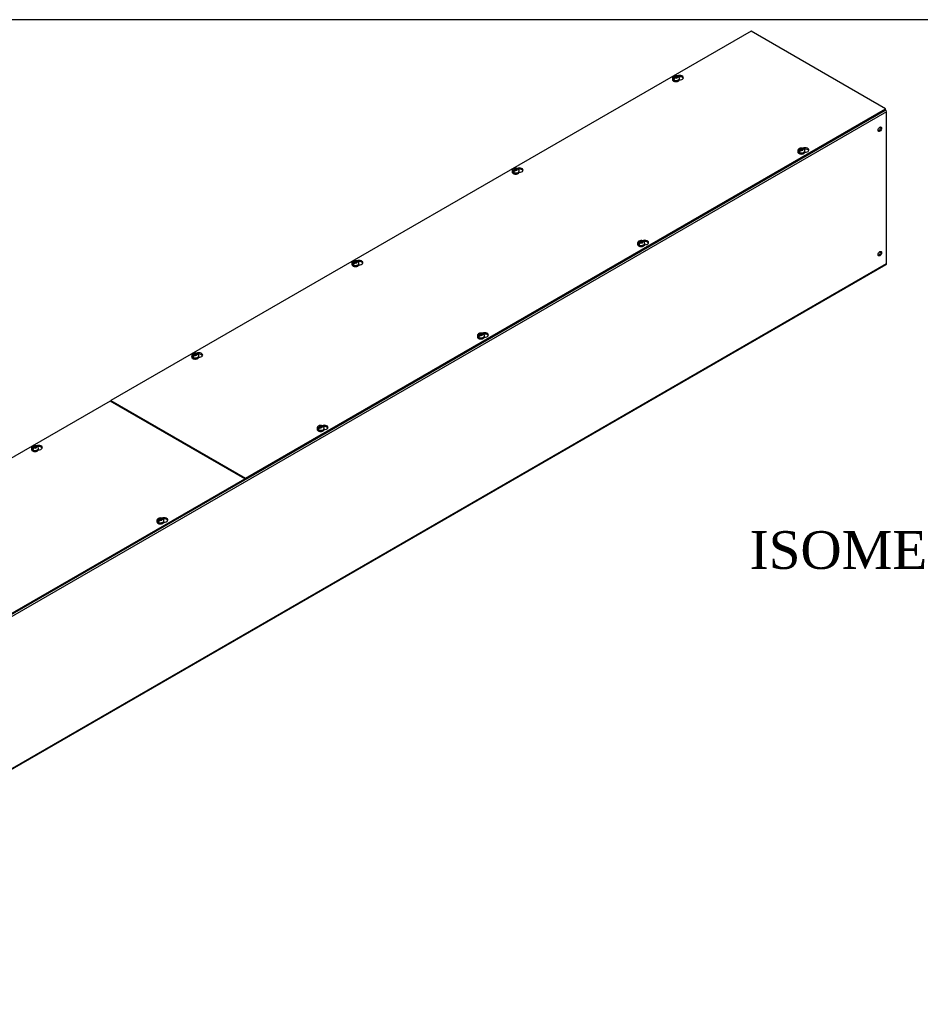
# Model space of a CAD drawing. Header units: inches. Extents: x 1 to 359, y -2 to 239.
# Tile 6 of 9: x 229 to 277, y 187 to 239. Entities that reach past the tile are written whole.
import ezdxf
from ezdxf.enums import TextEntityAlignment as Align

# ---------------------------------------------------------------- set-up
doc = ezdxf.new("R2010")
doc.units = ezdxf.units.IN
doc.header["$MEASUREMENT"] = 0
for name, color, linetype in [('COM56314-2', 7, 'Continuous'), ('COM56359-2', 7, 'Continuous'), ('Default', 7, 'Continuous'), ('SCS19515', 7, 'Continuous')]:
    doc.layers.add(name, color=color, linetype=linetype)
doc.styles.add('SEACAD_Times_New_Roman', font='times.ttf')

# ---------------------------------------------------------------- blocks, each defined once
blk = doc.blocks.new('SE7')
at = {"layer": 'COM56314-2', "color": 7, "linetype": 'Continuous'}
for p, q in [((274.969, 234), (207.086, 194.808)), ((274.969, 225.953), (274.969, 234)), ((207.064, 186.712), (274.946, 225.903)), ((207.086, 186.761), (274.969, 225.953))]:
    blk.add_line(p, q, dxfattribs=at)
for centre, major_axis, start_param, end_param in [((274.892, 234.044), (0.054, -0.0935), 0.785398, 1.92132), ((274.564, 233.097), (-0.067, -0.115), 0.392819, 2.748773), ((274.564, 226.506), (-0.066, -0.115), 0.392819, 2.748773), ((274.892, 225.997), (-0.054, 0.0935), 3.141593, 3.926991)]:
    blk.add_ellipse(centre, major_axis=major_axis, ratio=0.57735, start_param=start_param, end_param=end_param, dxfattribs=at)
for centre in [(274.615, 233.068), (274.615, 226.477)]:
    blk.add_ellipse(centre, major_axis=(-0.067, -0.115), ratio=0.57735, dxfattribs=at)
at = {"layer": 'COM56359-2', "color": 7, "linetype": 'Continuous'}
for p, q in [((267.796, 238.268), (233.899, 218.697)), ((274.924, 234.152), (267.796, 238.268)), ((241.027, 214.582), (274.924, 234.152)), ((241.027, 214.518), (274.924, 234.088)), ((274.924, 234.088), (274.924, 234.152)), ((233.855, 218.672), (199.958, 199.102)), ((240.983, 214.556), (233.855, 218.672)), ((233.899, 218.697), (241.027, 214.582)), ((233.899, 218.646), (233.899, 218.697)), ((207.086, 194.986), (240.983, 214.556)), ((207.086, 194.922), (240.983, 214.493)), ((240.983, 214.493), (240.983, 214.556)), ((240.983, 214.544), (241.027, 214.518)), ((241.027, 214.518), (241.027, 214.582))]:
    blk.add_line(p, q, dxfattribs=at)
for centre, major_axis, start_param, end_param in [((264.011, 235.802), (-0.203, 0), 1.526478, 5.348841), ((264.011, 235.738), (0.203, 0), 0.275127, 1.78993), ((270.653, 231.967), (-0.203, 0), 1.526478, 5.348841), ((270.653, 231.903), (0.203, 0), 0.275127, 1.78993), ((255.525, 230.903), (-0.203, 0), 1.526478, 5.348841), ((255.525, 230.839), (0.203, 0), 0.275127, 1.78993), ((262.168, 227.068), (-0.203, 0), 1.526478, 5.348841), ((262.168, 227.004), (0.203, 0), 0.275127, 1.78993), ((247.04, 226.004), (-0.203, 0), 1.526478, 5.348841), ((247.04, 225.94), (0.203, 0), 0.275127, 1.78993), ((253.683, 222.169), (-0.203, 0), 1.526478, 5.348841), ((253.683, 222.105), (0.203, 0), 0.275127, 1.78993), ((238.555, 221.105), (-0.203, 0), 1.526478, 5.348841), ((238.555, 221.041), (0.203, 0), 0.275127, 1.78993), ((245.197, 217.27), (-0.203, 0), 1.526478, 5.348841), ((245.197, 217.206), (0.203, 0), 0.275127, 1.78993), ((230.069, 216.206), (-0.203, 0), 1.526478, 5.348841), ((230.069, 216.142), (0.203, 0), 0.275127, 1.78993), ((236.712, 212.371), (-0.203, 0), 1.526478, 5.348841), ((236.712, 212.307), (0.203, 0), 0.275127, 1.78993)]:
    blk.add_ellipse(centre, major_axis=major_axis, ratio=0.57735, start_param=start_param, end_param=end_param, dxfattribs=at)
at = {"layer": 'SCS19515', "color": 7, "linetype": 'Continuous'}
for p, q in [((263.762, 235.826), (263.731, 235.808)), ((263.762, 235.866), (263.832, 235.866)), ((263.762, 235.826), (263.762, 235.866)), ((263.762, 235.826), (263.762, 235.775)), ((263.762, 235.805), (263.832, 235.805)), ((263.774, 235.784), (263.805, 235.801)), ((263.874, 235.801), (263.805, 235.801)), ((263.863, 235.884), (263.832, 235.866)), ((263.832, 235.805), (263.832, 235.866)), ((263.874, 235.829), (263.832, 235.805)), ((263.874, 235.842), (263.905, 235.859)), ((263.874, 235.842), (263.874, 235.801)), ((263.631, 235.76), (263.631, 235.711)), ((263.739, 235.751), (263.667, 235.71)), ((264.006, 235.711), (264.006, 235.76)), ((270.273, 231.925), (270.273, 231.876)), ((270.381, 231.916), (270.31, 231.875)), ((270.405, 231.991), (270.374, 231.973)), ((270.405, 232.031), (270.474, 232.031)), ((270.405, 231.991), (270.405, 232.031)), ((270.405, 231.991), (270.405, 231.94)), ((270.405, 231.97), (270.474, 231.97)), ((270.416, 231.948), (270.447, 231.966)), ((270.517, 231.966), (270.447, 231.966)), ((270.505, 232.049), (270.474, 232.031)), ((270.474, 231.97), (270.474, 232.031)), ((270.517, 231.994), (270.474, 231.97)), ((270.517, 232.006), (270.548, 232.024)), ((270.517, 232.006), (270.517, 231.966)), ((270.648, 231.876), (270.648, 231.925)), ((255.145, 230.861), (255.145, 230.812)), ((255.253, 230.852), (255.182, 230.811)), ((255.277, 230.927), (255.246, 230.909)), ((255.277, 230.967), (255.347, 230.967)), ((255.277, 230.927), (255.277, 230.967)), ((255.277, 230.927), (255.277, 230.876)), ((255.277, 230.906), (255.347, 230.906)), ((255.289, 230.885), (255.319, 230.902)), ((255.389, 230.902), (255.319, 230.902)), ((255.377, 230.985), (255.347, 230.967)), ((255.347, 230.906), (255.347, 230.967)), ((255.389, 230.93), (255.347, 230.906)), ((255.389, 230.943), (255.42, 230.96)), ((255.389, 230.943), (255.389, 230.902)), ((255.52, 230.812), (255.52, 230.861)), ((261.788, 227.026), (261.788, 226.977)), ((261.896, 227.017), (261.824, 226.976)), ((261.92, 227.092), (261.889, 227.074)), ((261.92, 227.132), (261.989, 227.132)), ((261.92, 227.092), (261.92, 227.132)), ((261.92, 227.092), (261.92, 227.041)), ((261.92, 227.071), (261.989, 227.071)), ((261.931, 227.05), (261.962, 227.067)), ((262.032, 227.067), (261.962, 227.067)), ((262.02, 227.15), (261.989, 227.132)), ((261.989, 227.071), (261.989, 227.132)), ((262.032, 227.095), (261.989, 227.071)), ((262.032, 227.107), (262.062, 227.125)), ((262.032, 227.107), (262.032, 227.067)), ((262.163, 226.977), (262.163, 227.026)), ((246.66, 225.962), (246.66, 225.913)), ((246.768, 225.953), (246.697, 225.912)), ((246.792, 226.028), (246.761, 226.01)), ((246.792, 226.068), (246.861, 226.068)), ((246.792, 226.028), (246.792, 226.068)), ((246.792, 226.028), (246.792, 225.977)), ((246.792, 226.007), (246.861, 226.007)), ((246.803, 225.986), (246.834, 226.003)), ((246.904, 226.003), (246.834, 226.003)), ((246.892, 226.086), (246.861, 226.068)), ((246.861, 226.007), (246.861, 226.068)), ((246.904, 226.031), (246.861, 226.007)), ((246.904, 226.044), (246.934, 226.061)), ((246.904, 226.044), (246.904, 226.003)), ((247.035, 225.913), (247.035, 225.962)), ((253.434, 222.233), (253.504, 222.233)), ((253.434, 222.193), (253.434, 222.233)), ((253.535, 222.251), (253.504, 222.233)), ((253.504, 222.172), (253.504, 222.233)), ((253.546, 222.208), (253.577, 222.226)), ((253.546, 222.208), (253.546, 222.168)), ((253.303, 222.127), (253.303, 222.078)), ((253.411, 222.118), (253.339, 222.077)), ((253.434, 222.193), (253.403, 222.175)), ((253.434, 222.193), (253.434, 222.142)), ((253.434, 222.172), (253.504, 222.172)), ((253.446, 222.151), (253.477, 222.168)), ((253.546, 222.168), (253.477, 222.168)), ((253.546, 222.196), (253.504, 222.172)), ((253.678, 222.078), (253.678, 222.127)), ((238.306, 221.169), (238.376, 221.169)), ((238.306, 221.129), (238.306, 221.169)), ((238.407, 221.187), (238.376, 221.169)), ((238.376, 221.108), (238.376, 221.169)), ((238.175, 221.063), (238.175, 221.014)), ((238.283, 221.054), (238.211, 221.013)), ((238.306, 221.129), (238.276, 221.111)), ((238.306, 221.129), (238.306, 221.078)), ((238.306, 221.108), (238.376, 221.108)), ((238.318, 221.087), (238.349, 221.104)), ((238.418, 221.104), (238.349, 221.104)), ((238.418, 221.132), (238.376, 221.108)), ((238.418, 221.145), (238.449, 221.162)), ((238.418, 221.145), (238.418, 221.104)), ((238.55, 221.014), (238.55, 221.063)), ((244.817, 217.228), (244.817, 217.179)), ((244.925, 217.219), (244.854, 217.178)), ((244.949, 217.294), (244.918, 217.276)), ((244.949, 217.334), (245.019, 217.334)), ((244.949, 217.294), (244.949, 217.334)), ((244.949, 217.294), (244.949, 217.243)), ((244.949, 217.273), (245.019, 217.273)), ((244.961, 217.252), (244.991, 217.269)), ((245.061, 217.269), (244.991, 217.269)), ((245.049, 217.352), (245.019, 217.334)), ((245.019, 217.273), (245.019, 217.334)), ((245.061, 217.297), (245.019, 217.273)), ((245.061, 217.31), (245.092, 217.327)), ((245.061, 217.31), (245.061, 217.269)), ((245.192, 217.179), (245.192, 217.228)), ((229.69, 216.164), (229.69, 216.115)), ((229.797, 216.155), (229.726, 216.114)), ((229.821, 216.23), (229.79, 216.212)), ((229.821, 216.27), (229.891, 216.27)), ((229.821, 216.23), (229.821, 216.27)), ((229.821, 216.23), (229.821, 216.179)), ((229.821, 216.209), (229.891, 216.209)), ((229.833, 216.188), (229.864, 216.205)), ((229.933, 216.205), (229.864, 216.205)), ((229.922, 216.288), (229.891, 216.27)), ((229.891, 216.209), (229.891, 216.27)), ((229.933, 216.233), (229.891, 216.209)), ((229.933, 216.246), (229.964, 216.263)), ((229.933, 216.246), (229.933, 216.205)), ((230.065, 216.115), (230.065, 216.164)), ((236.332, 212.329), (236.332, 212.28)), ((236.44, 212.32), (236.369, 212.279)), ((236.464, 212.395), (236.433, 212.377)), ((236.464, 212.435), (236.533, 212.435)), ((236.464, 212.395), (236.464, 212.435)), ((236.464, 212.395), (236.464, 212.344)), ((236.464, 212.374), (236.533, 212.374)), ((236.475, 212.353), (236.506, 212.37)), ((236.576, 212.37), (236.506, 212.37)), ((236.564, 212.453), (236.533, 212.435)), ((236.533, 212.374), (236.533, 212.435)), ((236.576, 212.398), (236.533, 212.374)), ((236.576, 212.411), (236.606, 212.428)), ((236.576, 212.411), (236.576, 212.37)), ((236.707, 212.28), (236.707, 212.329))]:
    blk.add_line(p, q, dxfattribs=at)
for centre, radius, start, end in [((263.809, 235.687), 0.144, 122.6431, 170.9725), ((263.818, 235.666), 0.241, 68.9205, 118.2742), ((263.851, 235.663), 0.144, 122.6435, 170.9722), ((263.882, 235.762), 0.123, 359.1741, 53.3843), ((270.451, 231.852), 0.144, 122.6431, 170.9725), ((270.461, 231.831), 0.241, 68.9205, 118.2742), ((270.494, 231.828), 0.144, 122.6435, 170.9722), ((270.525, 231.927), 0.123, 359.1741, 53.3843), ((255.324, 230.788), 0.144, 122.6431, 170.9725), ((255.333, 230.767), 0.241, 68.9205, 118.2742), ((255.366, 230.764), 0.144, 122.6435, 170.9722), ((255.397, 230.863), 0.123, 359.1741, 53.3843), ((261.966, 226.953), 0.144, 122.6431, 170.9725), ((261.976, 226.932), 0.241, 68.9205, 118.2742), ((262.009, 226.929), 0.144, 122.6435, 170.9722), ((262.039, 227.028), 0.123, 359.1741, 53.3843), ((246.838, 225.889), 0.144, 122.6431, 170.9725), ((246.848, 225.868), 0.241, 68.9205, 118.2742), ((246.881, 225.865), 0.144, 122.6435, 170.9722), ((246.912, 225.964), 0.123, 359.1741, 53.3843), ((253.49, 222.033), 0.241, 68.9205, 118.2742), ((253.554, 222.129), 0.123, 359.1741, 53.3843), ((253.481, 222.054), 0.144, 122.6431, 170.9725), ((253.523, 222.03), 0.144, 122.6435, 170.9722), ((238.362, 220.969), 0.241, 68.9205, 118.2742), ((238.426, 221.065), 0.123, 359.1741, 53.3843), ((238.353, 220.99), 0.144, 122.6431, 170.9725), ((238.395, 220.966), 0.144, 122.6435, 170.9722), ((244.996, 217.155), 0.144, 122.6431, 170.9725), ((245.005, 217.134), 0.241, 68.9205, 118.2742), ((245.038, 217.131), 0.144, 122.6435, 170.9722), ((245.069, 217.23), 0.123, 359.1741, 53.3843), ((229.868, 216.091), 0.144, 122.6431, 170.9725), ((229.877, 216.07), 0.241, 68.9205, 118.2742), ((229.91, 216.067), 0.144, 122.6435, 170.9722), ((229.941, 216.166), 0.123, 359.1741, 53.3843), ((236.51, 212.256), 0.144, 122.6431, 170.9725), ((236.52, 212.235), 0.241, 68.9205, 118.2742), ((236.553, 212.232), 0.144, 122.6435, 170.9722), ((236.584, 212.331), 0.123, 359.1741, 53.3843)]:
    blk.add_arc(centre, radius, start, end, dxfattribs=at)
for centre, major_axis, start_param, end_param in [((263.818, 235.834), (0.0975, 0), 1.098165, 3.614224), ((263.818, 235.834), (-0.0975, 0), 1.098165, 3.614224), ((263.818, 235.76), (-0.187, 0), 6.282631, 6.283185), ((263.818, 235.76), (-0.187, 0), 0, 3.141546), ((263.818, 235.711), (0.188, 0), 3.141593, 6.283185), ((263.818, 235.772), (-0.186, 0), 0.623612, 0.947184), ((270.461, 231.925), (-0.188, 0), 6.282631, 6.283185), ((270.461, 231.925), (-0.188, 0), 0, 3.141546), ((270.461, 231.876), (0.188, 0), 3.141593, 6.283185), ((270.461, 231.937), (-0.186, 0), 0.623612, 0.947184), ((270.461, 231.999), (0.0975, 0), 1.098165, 3.614224), ((270.461, 231.999), (-0.0975, 0), 1.098165, 3.614224), ((255.333, 230.861), (-0.187, 0), 6.282631, 6.283185), ((255.333, 230.861), (-0.187, 0), 0, 3.141546), ((255.333, 230.812), (0.187, 0), 3.141593, 6.283185), ((255.333, 230.873), (-0.186, 0), 0.623612, 0.947184), ((255.333, 230.935), (0.0975, 0), 1.098165, 3.614224), ((255.333, 230.935), (-0.0975, 0), 1.098165, 3.614224), ((261.976, 227.026), (-0.187, 0), 6.282631, 6.283185), ((261.976, 227.026), (-0.187, 0), 0, 3.141546), ((261.976, 226.977), (0.187, 0), 3.141593, 6.283185), ((261.976, 227.038), (-0.186, 0), 0.623612, 0.947184), ((261.976, 227.1), (0.0975, 0), 1.098165, 3.614224), ((261.976, 227.1), (-0.0975, 0), 1.098165, 3.614224), ((246.848, 225.962), (-0.187, 0), 6.282631, 6.283185), ((246.848, 225.962), (-0.187, 0), 0, 3.141546), ((246.848, 225.913), (0.187, 0), 3.141593, 6.283185), ((246.848, 225.974), (-0.186, 0), 0.623612, 0.947184), ((246.848, 226.036), (0.0975, 0), 1.098165, 3.614224), ((246.848, 226.036), (-0.0975, 0), 1.098165, 3.614224), ((253.49, 222.201), (0.0975, 0), 1.098165, 3.614224), ((253.49, 222.201), (-0.0975, 0), 1.098165, 3.614224), ((253.49, 222.127), (-0.188, 0), 6.282631, 6.283185), ((253.49, 222.127), (-0.188, 0), 0, 3.141546), ((253.49, 222.078), (0.188, 0), 3.141593, 6.283185), ((253.49, 222.139), (-0.186, 0), 0.623612, 0.947184), ((238.362, 221.137), (0.0975, 0), 1.098165, 3.614224), ((238.362, 221.063), (-0.188, 0), 6.282631, 6.283185), ((238.362, 221.063), (-0.188, 0), 0, 3.141546), ((238.362, 221.014), (0.187, 0), 3.141593, 6.283185), ((238.362, 221.076), (-0.186, 0), 0.623612, 0.947184), ((238.362, 221.137), (-0.0975, 0), 1.098165, 3.614224), ((245.005, 217.228), (-0.187, 0), 6.282631, 6.283185), ((245.005, 217.228), (-0.187, 0), 0, 3.141546), ((245.005, 217.179), (0.187, 0), 3.141593, 6.283185), ((245.005, 217.24), (-0.186, 0), 0.623612, 0.947184), ((245.005, 217.302), (0.0975, 0), 1.098165, 3.614224), ((245.005, 217.302), (-0.0975, 0), 1.098165, 3.614224), ((229.877, 216.164), (-0.188, 0), 6.282631, 6.283185), ((229.877, 216.164), (-0.188, 0), 0, 3.141546), ((229.877, 216.115), (0.187, 0), 3.141593, 6.283185), ((229.877, 216.177), (-0.186, 0), 0.623612, 0.947184), ((229.877, 216.238), (0.0975, 0), 1.098165, 3.614224), ((229.877, 216.238), (-0.0975, 0), 1.098165, 3.614224), ((236.52, 212.329), (-0.187, 0), 6.282631, 6.283185), ((236.52, 212.329), (-0.187, 0), 0, 3.141546), ((236.52, 212.403), (0.0975, 0), 1.098165, 3.614224), ((236.52, 212.403), (-0.0975, 0), 1.098165, 3.614224), ((236.52, 212.28), (0.187, 0), 3.141593, 6.283185), ((236.52, 212.341), (-0.186, 0), 0.623612, 0.947184)]:
    blk.add_ellipse(centre, major_axis=major_axis, ratio=0.57735, start_param=start_param, end_param=end_param, dxfattribs=at)
for points, knots in [([(263.704, 235.878), (263.696, 235.873), (263.679, 235.862), (263.656, 235.838), (263.639, 235.808), (263.631, 235.78), (263.632, 235.765), (263.632, 235.76)], [0, 0, 0, 0, 0.188097, 0.437767, 0.675719, 0.909291, 1, 1, 1, 1]), ([(263.927, 235.86), (263.926, 235.864), (263.925, 235.867), (263.923, 235.874), (263.921, 235.877), (263.917, 235.882), (263.915, 235.885), (263.91, 235.889), (263.908, 235.89), (263.902, 235.892), (263.899, 235.893), (263.892, 235.893), (263.888, 235.893), (263.881, 235.892), (263.878, 235.891), (263.87, 235.888), (263.866, 235.886), (263.863, 235.884)], [0, 0, 0, 0, 0.125, 0.125, 0.25, 0.25, 0.375, 0.375, 0.5, 0.5, 0.625, 0.625, 0.75, 0.75, 0.875, 0.875, 1, 1, 1, 1]), ([(263.905, 235.859), (263.909, 235.861), (263.913, 235.863), (263.92, 235.866), (263.924, 235.867), (263.931, 235.868), (263.934, 235.869), (263.941, 235.868), (263.944, 235.868), (263.95, 235.866), (263.953, 235.864), (263.955, 235.862), (263.956, 235.862), (263.956, 235.861)], [0, 0, 0, 0, 0.125, 0.125, 0.25, 0.25, 0.375, 0.375, 0.5, 0.5, 0.625, 0.625, 0.6404409, 0.6404409, 0.6404409, 0.6404409]), ([(263.632, 235.708), (263.632, 235.702), (263.633, 235.687), (263.645, 235.662), (263.666, 235.639), (263.696, 235.619), (263.733, 235.604), (263.775, 235.594), (263.819, 235.591), (263.863, 235.595), (263.904, 235.604), (263.932, 235.615), (263.944, 235.622), (263.946, 235.623)], [0, 0, 0, 0, 0.062679, 0.156883, 0.253326, 0.354948, 0.4599, 0.565237, 0.670268, 0.775293, 0.880731, 0.981381, 1, 1, 1, 1]), ([(263.946, 235.623), (263.952, 235.627), (263.967, 235.637), (263.988, 235.657), (264.003, 235.684), (264.005, 235.701), (264.005, 235.711)], [0, 0, 0, 0, 0.16468, 0.476668, 0.74684, 1, 1, 1, 1]), ([(270.347, 232.043), (270.338, 232.038), (270.322, 232.027), (270.298, 232.003), (270.281, 231.972), (270.273, 231.945), (270.274, 231.93), (270.275, 231.925)], [0, 0, 0, 0, 0.188097, 0.437767, 0.675719, 0.909291, 1, 1, 1, 1]), ([(270.275, 231.873), (270.275, 231.866), (270.275, 231.852), (270.288, 231.827), (270.309, 231.804), (270.338, 231.784), (270.375, 231.769), (270.417, 231.759), (270.462, 231.756), (270.506, 231.76), (270.547, 231.769), (270.574, 231.78), (270.586, 231.787), (270.588, 231.788)], [0, 0, 0, 0, 0.062679, 0.156883, 0.253326, 0.354948, 0.4599, 0.565237, 0.670268, 0.775293, 0.880731, 0.981381, 1, 1, 1, 1]), ([(270.57, 232.025), (270.569, 232.029), (270.568, 232.032), (270.565, 232.039), (270.564, 232.042), (270.56, 232.047), (270.558, 232.05), (270.553, 232.053), (270.55, 232.055), (270.544, 232.057), (270.541, 232.058), (270.534, 232.058), (270.531, 232.058), (270.524, 232.057), (270.52, 232.056), (270.513, 232.053), (270.509, 232.051), (270.505, 232.049)], [0, 0, 0, 0, 0.125, 0.125, 0.25, 0.25, 0.375, 0.375, 0.5, 0.5, 0.625, 0.625, 0.75, 0.75, 0.875, 0.875, 1, 1, 1, 1]), ([(270.548, 232.024), (270.551, 232.026), (270.555, 232.028), (270.563, 232.031), (270.566, 232.032), (270.573, 232.033), (270.577, 232.034), (270.584, 232.033), (270.587, 232.033), (270.592, 232.03), (270.595, 232.029), (270.598, 232.027), (270.598, 232.027), (270.599, 232.026)], [0, 0, 0, 0, 0.125, 0.125, 0.25, 0.25, 0.375, 0.375, 0.5, 0.5, 0.625, 0.625, 0.6404409, 0.6404409, 0.6404409, 0.6404409]), ([(270.588, 231.788), (270.595, 231.792), (270.61, 231.802), (270.631, 231.822), (270.646, 231.849), (270.647, 231.866), (270.648, 231.876)], [0, 0, 0, 0, 0.16468, 0.476668, 0.74684, 1, 1, 1, 1]), ([(255.219, 230.979), (255.21, 230.974), (255.194, 230.963), (255.17, 230.939), (255.154, 230.909), (255.145, 230.881), (255.146, 230.866), (255.147, 230.861)], [0, 0, 0, 0, 0.188097, 0.437767, 0.675719, 0.909291, 1, 1, 1, 1]), ([(255.147, 230.81), (255.147, 230.803), (255.147, 230.788), (255.16, 230.763), (255.181, 230.74), (255.211, 230.72), (255.247, 230.705), (255.289, 230.695), (255.334, 230.692), (255.378, 230.696), (255.419, 230.705), (255.446, 230.716), (255.458, 230.723), (255.46, 230.724)], [0, 0, 0, 0, 0.062679, 0.156883, 0.253326, 0.354948, 0.4599, 0.565237, 0.670268, 0.775293, 0.880731, 0.981381, 1, 1, 1, 1]), ([(255.442, 230.961), (255.441, 230.965), (255.44, 230.968), (255.438, 230.975), (255.436, 230.978), (255.432, 230.983), (255.43, 230.986), (255.425, 230.99), (255.422, 230.991), (255.416, 230.993), (255.413, 230.994), (255.407, 230.994), (255.403, 230.994), (255.396, 230.993), (255.392, 230.992), (255.385, 230.989), (255.381, 230.987), (255.377, 230.985)], [0, 0, 0, 0, 0.125, 0.125, 0.25, 0.25, 0.375, 0.375, 0.5, 0.5, 0.625, 0.625, 0.75, 0.75, 0.875, 0.875, 1, 1, 1, 1]), ([(255.42, 230.96), (255.424, 230.963), (255.427, 230.964), (255.435, 230.967), (255.438, 230.968), (255.446, 230.97), (255.449, 230.97), (255.456, 230.969), (255.459, 230.969), (255.465, 230.967), (255.467, 230.965), (255.47, 230.963), (255.47, 230.963), (255.471, 230.962)], [0, 0, 0, 0, 0.125, 0.125, 0.25, 0.25, 0.375, 0.375, 0.5, 0.5, 0.625, 0.625, 0.6404409, 0.6404409, 0.6404409, 0.6404409]), ([(255.46, 230.724), (255.467, 230.728), (255.482, 230.738), (255.503, 230.758), (255.518, 230.785), (255.519, 230.802), (255.52, 230.812)], [0, 0, 0, 0, 0.16468, 0.476668, 0.74684, 1, 1, 1, 1]), ([(261.862, 227.144), (261.853, 227.139), (261.836, 227.128), (261.813, 227.104), (261.796, 227.073), (261.788, 227.046), (261.789, 227.031), (261.789, 227.026)], [0, 0, 0, 0, 0.188097, 0.437767, 0.675719, 0.909291, 1, 1, 1, 1]), ([(261.789, 226.974), (261.789, 226.967), (261.79, 226.953), (261.802, 226.928), (261.823, 226.905), (261.853, 226.885), (261.89, 226.87), (261.932, 226.86), (261.976, 226.857), (262.021, 226.861), (262.062, 226.87), (262.089, 226.881), (262.101, 226.888), (262.103, 226.889)], [0, 0, 0, 0, 0.062679, 0.156883, 0.253326, 0.354948, 0.4599, 0.565237, 0.670268, 0.775293, 0.880731, 0.981381, 1, 1, 1, 1]), ([(262.084, 227.126), (262.084, 227.13), (262.083, 227.133), (262.08, 227.14), (262.078, 227.143), (262.075, 227.148), (262.072, 227.151), (262.068, 227.154), (262.065, 227.156), (262.059, 227.158), (262.056, 227.159), (262.049, 227.159), (262.046, 227.159), (262.039, 227.158), (262.035, 227.157), (262.027, 227.154), (262.024, 227.152), (262.02, 227.15)], [0, 0, 0, 0, 0.125, 0.125, 0.25, 0.25, 0.375, 0.375, 0.5, 0.5, 0.625, 0.625, 0.75, 0.75, 0.875, 0.875, 1, 1, 1, 1]), ([(262.062, 227.125), (262.066, 227.127), (262.07, 227.129), (262.077, 227.132), (262.081, 227.133), (262.088, 227.134), (262.092, 227.135), (262.098, 227.134), (262.101, 227.134), (262.107, 227.131), (262.11, 227.13), (262.113, 227.128), (262.113, 227.128), (262.113, 227.127)], [0, 0, 0, 0, 0.125, 0.125, 0.25, 0.25, 0.375, 0.375, 0.5, 0.5, 0.625, 0.625, 0.6404409, 0.6404409, 0.6404409, 0.6404409]), ([(262.103, 226.889), (262.109, 226.893), (262.125, 226.903), (262.145, 226.923), (262.16, 226.95), (262.162, 226.967), (262.162, 226.977)], [0, 0, 0, 0, 0.16468, 0.476668, 0.74684, 1, 1, 1, 1]), ([(246.734, 226.08), (246.725, 226.075), (246.709, 226.064), (246.685, 226.04), (246.668, 226.01), (246.66, 225.982), (246.661, 225.967), (246.661, 225.962)], [0, 0, 0, 0, 0.188097, 0.437767, 0.675719, 0.909291, 1, 1, 1, 1]), ([(246.661, 225.911), (246.662, 225.904), (246.662, 225.889), (246.675, 225.864), (246.696, 225.841), (246.725, 225.821), (246.762, 225.806), (246.804, 225.796), (246.848, 225.793), (246.893, 225.797), (246.934, 225.806), (246.961, 225.817), (246.973, 225.824), (246.975, 225.825)], [0, 0, 0, 0, 0.062679, 0.156883, 0.253326, 0.354948, 0.4599, 0.565237, 0.670268, 0.775293, 0.880731, 0.981381, 1, 1, 1, 1]), ([(246.956, 226.062), (246.956, 226.066), (246.955, 226.069), (246.952, 226.076), (246.951, 226.079), (246.947, 226.084), (246.945, 226.087), (246.94, 226.091), (246.937, 226.092), (246.931, 226.094), (246.928, 226.095), (246.921, 226.095), (246.918, 226.095), (246.911, 226.094), (246.907, 226.093), (246.9, 226.09), (246.896, 226.088), (246.892, 226.086)], [0, 0, 0, 0, 0.125, 0.125, 0.25, 0.25, 0.375, 0.375, 0.5, 0.5, 0.625, 0.625, 0.75, 0.75, 0.875, 0.875, 1, 1, 1, 1]), ([(246.934, 226.061), (246.938, 226.064), (246.942, 226.065), (246.95, 226.068), (246.953, 226.069), (246.96, 226.071), (246.964, 226.071), (246.97, 226.07), (246.974, 226.07), (246.979, 226.068), (246.982, 226.066), (246.985, 226.064), (246.985, 226.064), (246.985, 226.063)], [0, 0, 0, 0, 0.125, 0.125, 0.25, 0.25, 0.375, 0.375, 0.5, 0.5, 0.625, 0.625, 0.6404409, 0.6404409, 0.6404409, 0.6404409]), ([(246.975, 225.825), (246.981, 225.829), (246.997, 225.839), (247.018, 225.859), (247.033, 225.886), (247.034, 225.903), (247.035, 225.913)], [0, 0, 0, 0, 0.16468, 0.476668, 0.74684, 1, 1, 1, 1]), ([(253.376, 222.245), (253.368, 222.24), (253.351, 222.229), (253.328, 222.205), (253.311, 222.174), (253.303, 222.147), (253.304, 222.132), (253.304, 222.127)], [0, 0, 0, 0, 0.188097, 0.437767, 0.675719, 0.909291, 1, 1, 1, 1]), ([(253.599, 222.227), (253.598, 222.231), (253.597, 222.234), (253.595, 222.241), (253.593, 222.244), (253.589, 222.249), (253.587, 222.252), (253.582, 222.255), (253.58, 222.257), (253.574, 222.259), (253.57, 222.26), (253.564, 222.26), (253.56, 222.26), (253.553, 222.259), (253.55, 222.258), (253.542, 222.255), (253.538, 222.253), (253.535, 222.251)], [0, 0, 0, 0, 0.125, 0.125, 0.25, 0.25, 0.375, 0.375, 0.5, 0.5, 0.625, 0.625, 0.75, 0.75, 0.875, 0.875, 1, 1, 1, 1]), ([(253.577, 222.226), (253.581, 222.228), (253.585, 222.23), (253.592, 222.233), (253.596, 222.234), (253.603, 222.235), (253.606, 222.236), (253.613, 222.235), (253.616, 222.235), (253.622, 222.232), (253.625, 222.231), (253.627, 222.229), (253.628, 222.229), (253.628, 222.228)], [0, 0, 0, 0, 0.125, 0.125, 0.25, 0.25, 0.375, 0.375, 0.5, 0.5, 0.625, 0.625, 0.6404409, 0.6404409, 0.6404409, 0.6404409]), ([(253.304, 222.075), (253.304, 222.068), (253.305, 222.054), (253.317, 222.029), (253.338, 222.006), (253.368, 221.986), (253.405, 221.971), (253.447, 221.961), (253.491, 221.958), (253.535, 221.962), (253.576, 221.971), (253.604, 221.982), (253.616, 221.989), (253.618, 221.99)], [0, 0, 0, 0, 0.062679, 0.156883, 0.253326, 0.354948, 0.4599, 0.565237, 0.670268, 0.775293, 0.880731, 0.981381, 1, 1, 1, 1]), ([(253.618, 221.99), (253.624, 221.994), (253.639, 222.004), (253.66, 222.024), (253.675, 222.051), (253.677, 222.068), (253.677, 222.078)], [0, 0, 0, 0, 0.16468, 0.476668, 0.74684, 1, 1, 1, 1]), ([(238.248, 221.181), (238.24, 221.176), (238.223, 221.165), (238.2, 221.141), (238.183, 221.111), (238.175, 221.083), (238.176, 221.068), (238.176, 221.063)], [0, 0, 0, 0, 0.188097, 0.437767, 0.675719, 0.909291, 1, 1, 1, 1]), ([(238.471, 221.163), (238.471, 221.167), (238.47, 221.17), (238.467, 221.177), (238.465, 221.18), (238.462, 221.185), (238.459, 221.188), (238.454, 221.192), (238.452, 221.193), (238.446, 221.195), (238.443, 221.196), (238.436, 221.196), (238.433, 221.196), (238.425, 221.195), (238.422, 221.194), (238.414, 221.191), (238.411, 221.189), (238.407, 221.187)], [0, 0, 0, 0, 0.125, 0.125, 0.25, 0.25, 0.375, 0.375, 0.5, 0.5, 0.625, 0.625, 0.75, 0.75, 0.875, 0.875, 1, 1, 1, 1]), ([(238.449, 221.162), (238.453, 221.165), (238.457, 221.166), (238.464, 221.169), (238.468, 221.17), (238.475, 221.172), (238.479, 221.172), (238.485, 221.171), (238.488, 221.171), (238.494, 221.169), (238.497, 221.167), (238.5, 221.165), (238.5, 221.165), (238.5, 221.164)], [0, 0, 0, 0, 0.125, 0.125, 0.25, 0.25, 0.375, 0.375, 0.5, 0.5, 0.625, 0.625, 0.6404409, 0.6404409, 0.6404409, 0.6404409]), ([(238.176, 221.012), (238.176, 221.005), (238.177, 220.99), (238.189, 220.965), (238.21, 220.942), (238.24, 220.922), (238.277, 220.907), (238.319, 220.898), (238.363, 220.894), (238.408, 220.898), (238.449, 220.907), (238.476, 220.918), (238.488, 220.925), (238.49, 220.926)], [0, 0, 0, 0, 0.062679, 0.156883, 0.253326, 0.354948, 0.4599, 0.565237, 0.670268, 0.775293, 0.880731, 0.981381, 1, 1, 1, 1]), ([(238.49, 220.926), (238.496, 220.93), (238.512, 220.94), (238.532, 220.96), (238.547, 220.987), (238.549, 221.004), (238.549, 221.014)], [0, 0, 0, 0, 0.16468, 0.476668, 0.74684, 1, 1, 1, 1]), ([(244.891, 217.346), (244.882, 217.341), (244.866, 217.33), (244.842, 217.306), (244.826, 217.276), (244.817, 217.248), (244.818, 217.233), (244.819, 217.228)], [0, 0, 0, 0, 0.188097, 0.437767, 0.675719, 0.909291, 1, 1, 1, 1]), ([(244.819, 217.176), (244.819, 217.17), (244.819, 217.155), (244.832, 217.13), (244.853, 217.107), (244.883, 217.087), (244.919, 217.072), (244.961, 217.062), (245.006, 217.059), (245.05, 217.063), (245.091, 217.072), (245.118, 217.083), (245.13, 217.09), (245.132, 217.091)], [0, 0, 0, 0, 0.062679, 0.156883, 0.253326, 0.354948, 0.4599, 0.565237, 0.670268, 0.775293, 0.880731, 0.981381, 1, 1, 1, 1]), ([(245.114, 217.328), (245.113, 217.332), (245.112, 217.335), (245.11, 217.342), (245.108, 217.345), (245.104, 217.35), (245.102, 217.353), (245.097, 217.356), (245.094, 217.358), (245.088, 217.36), (245.085, 217.361), (245.079, 217.361), (245.075, 217.361), (245.068, 217.36), (245.064, 217.359), (245.057, 217.356), (245.053, 217.354), (245.049, 217.352)], [0, 0, 0, 0, 0.125, 0.125, 0.25, 0.25, 0.375, 0.375, 0.5, 0.5, 0.625, 0.625, 0.75, 0.75, 0.875, 0.875, 1, 1, 1, 1]), ([(245.092, 217.327), (245.096, 217.329), (245.099, 217.331), (245.107, 217.334), (245.11, 217.335), (245.118, 217.336), (245.121, 217.337), (245.128, 217.336), (245.131, 217.336), (245.137, 217.333), (245.139, 217.332), (245.142, 217.33), (245.142, 217.33), (245.143, 217.329)], [0, 0, 0, 0, 0.125, 0.125, 0.25, 0.25, 0.375, 0.375, 0.5, 0.5, 0.625, 0.625, 0.6404409, 0.6404409, 0.6404409, 0.6404409]), ([(245.132, 217.091), (245.139, 217.095), (245.154, 217.105), (245.175, 217.125), (245.19, 217.152), (245.191, 217.169), (245.192, 217.179)], [0, 0, 0, 0, 0.16468, 0.476668, 0.74684, 1, 1, 1, 1]), ([(229.763, 216.282), (229.755, 216.277), (229.738, 216.266), (229.715, 216.242), (229.698, 216.212), (229.689, 216.184), (229.691, 216.169), (229.691, 216.164)], [0, 0, 0, 0, 0.188097, 0.437767, 0.675719, 0.909291, 1, 1, 1, 1]), ([(229.691, 216.113), (229.691, 216.106), (229.692, 216.091), (229.704, 216.066), (229.725, 216.043), (229.755, 216.023), (229.792, 216.008), (229.833, 215.999), (229.878, 215.995), (229.922, 215.999), (229.963, 216.008), (229.991, 216.019), (230.002, 216.026), (230.005, 216.027)], [0, 0, 0, 0, 0.062679, 0.156883, 0.253326, 0.354948, 0.4599, 0.565237, 0.670268, 0.775293, 0.880731, 0.981381, 1, 1, 1, 1]), ([(229.986, 216.264), (229.985, 216.268), (229.984, 216.271), (229.982, 216.278), (229.98, 216.281), (229.976, 216.286), (229.974, 216.289), (229.969, 216.293), (229.966, 216.294), (229.961, 216.296), (229.957, 216.297), (229.951, 216.297), (229.947, 216.297), (229.94, 216.296), (229.936, 216.295), (229.929, 216.292), (229.925, 216.29), (229.922, 216.288)], [0, 0, 0, 0, 0.125, 0.125, 0.25, 0.25, 0.375, 0.375, 0.5, 0.5, 0.625, 0.625, 0.75, 0.75, 0.875, 0.875, 1, 1, 1, 1]), ([(229.964, 216.263), (229.968, 216.266), (229.972, 216.267), (229.979, 216.27), (229.983, 216.271), (229.99, 216.273), (229.993, 216.273), (230, 216.272), (230.003, 216.272), (230.009, 216.27), (230.012, 216.268), (230.014, 216.266), (230.015, 216.266), (230.015, 216.265)], [0, 0, 0, 0, 0.125, 0.125, 0.25, 0.25, 0.375, 0.375, 0.5, 0.5, 0.625, 0.625, 0.6404409, 0.6404409, 0.6404409, 0.6404409]), ([(230.005, 216.027), (230.011, 216.031), (230.026, 216.041), (230.047, 216.061), (230.062, 216.088), (230.063, 216.105), (230.064, 216.115)], [0, 0, 0, 0, 0.16468, 0.476668, 0.74684, 1, 1, 1, 1]), ([(236.406, 212.447), (236.397, 212.442), (236.381, 212.431), (236.357, 212.407), (236.34, 212.377), (236.332, 212.349), (236.333, 212.334), (236.333, 212.329)], [0, 0, 0, 0, 0.188097, 0.437767, 0.675719, 0.909291, 1, 1, 1, 1]), ([(236.628, 212.429), (236.628, 212.433), (236.627, 212.436), (236.624, 212.443), (236.623, 212.446), (236.619, 212.451), (236.617, 212.454), (236.612, 212.458), (236.609, 212.459), (236.603, 212.461), (236.6, 212.462), (236.593, 212.462), (236.59, 212.462), (236.583, 212.461), (236.579, 212.46), (236.572, 212.457), (236.568, 212.455), (236.564, 212.453)], [0, 0, 0, 0, 0.125, 0.125, 0.25, 0.25, 0.375, 0.375, 0.5, 0.5, 0.625, 0.625, 0.75, 0.75, 0.875, 0.875, 1, 1, 1, 1]), ([(236.606, 212.428), (236.61, 212.43), (236.614, 212.432), (236.622, 212.435), (236.625, 212.436), (236.632, 212.437), (236.636, 212.438), (236.642, 212.437), (236.646, 212.437), (236.651, 212.434), (236.654, 212.433), (236.657, 212.431), (236.657, 212.431), (236.657, 212.43)], [0, 0, 0, 0, 0.125, 0.125, 0.25, 0.25, 0.375, 0.375, 0.5, 0.5, 0.625, 0.625, 0.6404409, 0.6404409, 0.6404409, 0.6404409]), ([(236.333, 212.277), (236.334, 212.271), (236.334, 212.256), (236.346, 212.231), (236.368, 212.208), (236.397, 212.188), (236.434, 212.173), (236.476, 212.163), (236.52, 212.16), (236.565, 212.164), (236.606, 212.173), (236.633, 212.184), (236.645, 212.191), (236.647, 212.192)], [0, 0, 0, 0, 0.062679, 0.156883, 0.253326, 0.354948, 0.4599, 0.565237, 0.670268, 0.775293, 0.880731, 0.981381, 1, 1, 1, 1]), ([(236.647, 212.192), (236.653, 212.196), (236.669, 212.206), (236.69, 212.226), (236.705, 212.253), (236.706, 212.27), (236.707, 212.28)], [0, 0, 0, 0, 0.16468, 0.476668, 0.74684, 1, 1, 1, 1])]:
    blk.add_open_spline(points, degree=3, knots=knots, dxfattribs=at)
blk = doc.blocks.new('BORDER')
at = {"layer": 'Default', "color": 7, "linetype": 'Continuous'}
blk.add_line((0, 27.86), (-41.86, 27.86), dxfattribs=at)

msp = doc.modelspace()

# ---------------------------------------------------------------- block references
at = {"layer": 'Default', "color": 7, "xscale": 8.55, "yscale": 8.55, "zscale": 8.55}
msp.add_blockref('BORDER', (359.223, 0.67), dxfattribs=at)
at = {"layer": 'Default'}
msp.add_blockref('SE7', (0, 0), dxfattribs=at)

# ---------------------------------------------------------------- texts
at = {"layer": 'Default', "color": 7, "linetype": 'Continuous', "style": 'SEACAD_Times_New_Roman'}
msp.add_text('ISOMETRIC VIEWS', height=2, dxfattribs=at).set_placement((267.725, 211.778), align=Align.TOP_LEFT)

doc.saveas('drawing.dxf')
